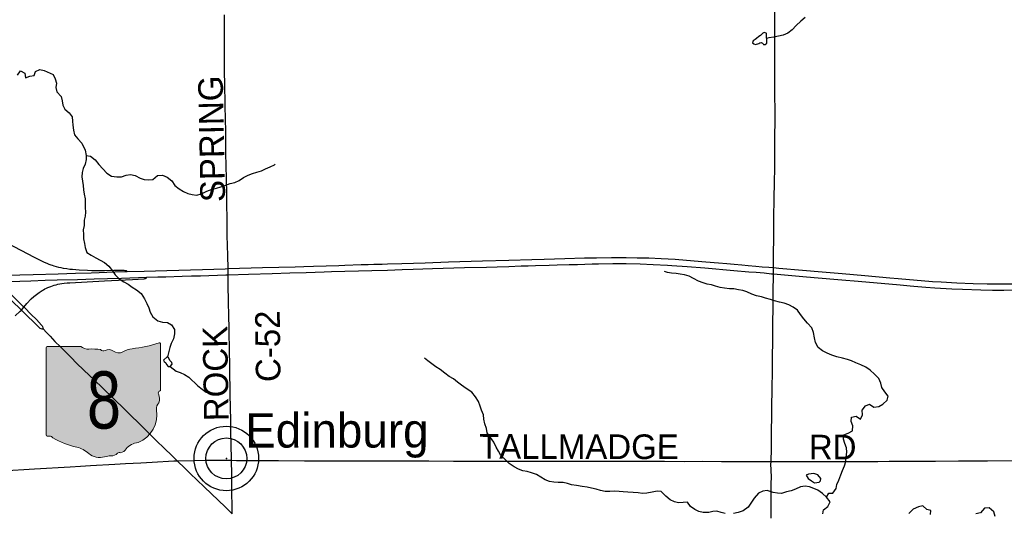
# Model space of a CAD drawing. Header units: feet. Extents: x 2113747 to 2516209, y 960708 to 1356798.
# Tile 210 of 253: x 2339271 to 2351252, y 1131297 to 1137304. Entities that reach past the tile are written whole.
import ezdxf
from ezdxf.enums import TextEntityAlignment as Align

# ---------------------------------------------------------------- set-up
doc = ezdxf.new("R2010")
doc.units = ezdxf.units.FT
doc.header["$LTSCALE"] = 50
doc.header["$MEASUREMENT"] = 0
for name, color, linetype in [('0_Xref', 7, 'Continuous'), ('GM_X_County_Road', 3, 'Continuous'), ('GM_X_County_Road_Text', 3, 'Continuous'), ('GM_X_Interchange_Ramps', 1, 'Continuous'), ('GM_X_Interstate_Route', 1, 'Continuous'), ('GM_X_Minor_Lake', 5, 'Continuous'), ('GM_X_Minor_River', 5, 'Continuous'), ('GM_X_State_Location', 251, 'Continuous'), ('GM_X_State_Route', 1, 'Continuous'), ('GM_X_State_Shield', 251, 'Continuous'), ('GM_X_Township_Road', 4, 'Continuous'), ('GM_X_Unincorporated', 1, 'Continuous'), ('GM_X_Unincorporated_Location', 2, 'Continuous'), ('GM_X_Unincorporated_Text', 251, 'Continuous')]:
    doc.layers.add(name, color=color, linetype=linetype)
doc.styles.add('Styledgn030', font='dgn030.shx')

# ---------------------------------------------------------------- blocks, each defined once
blk = doc.blocks.new('M1-H5_27')
at = {"layer": 'GM_X_State_Shield', "linetype": 'Continuous', "true_color": 0x1e0000}
h = blk.add_hatch(color=18, dxfattribs=at)
edge = h.paths.add_edge_path()
edge.add_line((711.5512748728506, 89.69038223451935), (711.5512748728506, 642.4292893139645))
edge.add_line((711.5512748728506, 642.4292893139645), (711.4519030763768, 642.5278091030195))
edge.add_arc((696.1098771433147, 644.7216615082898), 15.49808853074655, 351.8620861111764, 457.7380000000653)
edge.add_line((694.023161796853, 660.0786262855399), (694.0231846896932, 660.0786317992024))
edge.add_arc((215.6435505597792, 2056.797888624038), 1476.371144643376, 275.84446944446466, 288.906452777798, ccw=False)
edge.add_line((365.9801086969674, 588.1009573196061), (365.9801066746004, 588.1009594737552))
edge.add_arc((403.9586955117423, 293.5157865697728), 297.0232268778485, 97.34618055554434, 120.7688527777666)
edge.add_line((252.0087886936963, 548.7294678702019), (252.0087824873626, 548.7294645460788))
edge.add_arc((204.612707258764, 651.1715615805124), 112.8750246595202, 233.8562055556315, 294.82819166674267, ccw=False)
edge.add_line((138.0374625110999, 560.0205441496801), (138.037465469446, 560.0205424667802))
edge.add_arc((83.50627348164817, 483.6645863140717), 93.8290090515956, 54.4666833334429, 119.1411305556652)
edge.add_line((37.81506425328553, 565.6169892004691), (37.81506453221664, 565.6169886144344))
edge.add_arc((17.25471621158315, 605.7913352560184), 45.12987980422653, 219.7920611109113, 297.10236944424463, ccw=False)
edge.add_line((-17.42182925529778, 576.9080659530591), (-17.42182980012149, 576.9080661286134))
edge.add_arc((-110.2402786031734, 23.03722839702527), 561.5943102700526, 80.48669166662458, 94.98826944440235)
edge.add_line((-159.0719053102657, 582.5045121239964), (-159.0719000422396, 582.5044846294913))
edge.add_arc((-162.1074610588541, 738.908484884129), 156.4334552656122, 231.6195055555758, 271.1118833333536, ccw=False)
edge.add_line((-259.2340128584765, 616.2795369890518), (-259.2015184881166, 616.2440637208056))
edge.add_line((-259.2015184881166, 616.2440637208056), (-666.9041242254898, 616.2440637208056))
edge.add_line((-666.9041242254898, 616.2440637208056), (-666.9412597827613, 616.2795633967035))
edge.add_arc((-664.6604070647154, 600.3135952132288), 16.1280634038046, 98.1301027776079, 188.1301027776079)
edge.add_line((-680.62637524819, 598.0327424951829), (-680.6072733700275, 598.0636480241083))
edge.add_line((-680.6072733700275, 598.0636480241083), (-680.6072733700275, -458.5712582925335))
edge.add_line((-680.6072733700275, -458.5712582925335), (-680.6263743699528, -458.6079740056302))
edge.add_arc((-664.515134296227, -460.8841950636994), 16.27123962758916, 171.9583861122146, 258.3066138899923)
edge.add_line((-667.8128957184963, -476.8177448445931), (-667.8128982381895, -476.8177416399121))
edge.add_arc((-662.0481153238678, -352.7818432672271), 124.169790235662, 267.3389944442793, 280.6038555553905)
edge.add_line((-639.1987016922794, -474.8311820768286), (-639.1987019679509, -474.831181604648))
edge.add_arc((-636.6434350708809, -519.531103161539), 44.77289778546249, 29.74838055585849, 93.27174722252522, ccw=False)
edge.add_line((-597.7710303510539, -497.315151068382), (-597.7710260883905, -497.315154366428))
edge.add_arc((-71.36636178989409, 429.8114385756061), 1066.145201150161, 240.4129222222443, 257.1985000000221)
edge.add_line((-307.5964472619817, -609.8331817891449), (-307.5964406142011, -609.8331830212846))
edge.add_arc((-389.2220105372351, -933.2680402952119), 333.5758393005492, 47.18415555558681, 75.83597222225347, ccw=False)
edge.add_line((-162.5091320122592, -688.5761702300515), (-162.5091265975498, -688.5761749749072))
edge.add_arc((-28.4401791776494, -524.7737584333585), 211.673603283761, 230.7003722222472, 286.291836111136)
edge.add_line((30.94060543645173, -727.9476660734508), (30.94060344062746, -727.9476635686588))
edge.add_arc((93.86574833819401, -890.0948709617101), 173.9289818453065, 85.69512222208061, 111.20994722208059, ccw=False)
edge.add_line((106.9214873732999, -716.6565868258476), (106.9214872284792, -716.6565896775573))
edge.add_arc((109.3286034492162, -603.9020136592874), 112.7802669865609, 268.7770194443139, 315.5492722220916)
edge.add_line((189.8371287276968, -682.8815425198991), (189.8371289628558, -682.8815423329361))
edge.add_arc((211.3496800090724, -706.2366200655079), 31.75294487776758, 65.75173055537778, 132.6484222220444, ccw=False)
edge.add_line((224.3903386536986, -677.2850962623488), (224.3903387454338, -677.285096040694))
edge.add_arc((197.8102065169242, -560.9801045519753), 119.3036230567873, 282.8731916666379, 323.2771111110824)
edge.add_line((293.4364551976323, -632.3171569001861), (293.43645941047, -632.3171512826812))
edge.add_arc((454.0505528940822, -755.2192038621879), 202.2419381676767, 94.40312222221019, 142.576749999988, ccw=False)
edge.add_line((438.5237596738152, -553.5741685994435), (438.523756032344, -553.574169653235))
edge.add_arc((298.3474105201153, -211.9398530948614), 369.2741719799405, 292.3088861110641, 368.9858388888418)
edge.add_line((663.0894711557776, -154.2627927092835), (663.0894695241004, -154.2627859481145))
edge.add_arc((767.0788936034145, -141.6241802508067), 104.7546403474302, 136.8064972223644, 186.9295944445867, ccw=False)
edge.add_line((690.7079159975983, -69.92335421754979), (690.7079167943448, -69.92335321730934))
edge.add_arc((555.3839252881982, -20.75759949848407), 143.978658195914, 340.0329638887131, 383.6495666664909)
edge.add_line((687.2706862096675, 36.99823405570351), (687.2706862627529, 36.99823372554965))
edge.add_arc((707.9709234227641, 49.11239851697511), 23.98442842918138, 107.943983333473, 210.3369666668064, ccw=False)
edge.add_line((700.5816322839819, 71.93018069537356), (700.5816327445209, 71.93017908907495))
edge.add_arc((695.0167986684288, 87.55475994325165), 16.58598520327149, 289.6038111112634, 367.734130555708)
edge.add_line((711.451904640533, 89.78684346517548), (711.4156001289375, 89.82605697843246))
edge.add_line((711.4156001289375, 89.82605697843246), (711.5512748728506, 89.69038223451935))
at = {"layer": 'GM_X_State_Shield', "color": 7, "linetype": 'Continuous', "lineweight": 13, "flags": 128}
blk.add_lwpolyline([(711.5512748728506, 89.69038223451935), (711.5512748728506, 642.4292893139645), (711.4519030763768, 642.5278091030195, 0.4979057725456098), (694.023161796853, 660.0786262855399), (694.0231846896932, 660.0786317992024, -0.05705544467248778), (365.9801086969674, 588.1009573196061), (365.9801066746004, 588.1009594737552, 0.1025580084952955), (252.0087886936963, 548.7294678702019), (252.0087824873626, 548.7294645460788, -0.272499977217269), (138.0374625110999, 560.0205441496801), (138.037465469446, 560.0205424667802, 0.2899328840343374), (37.81506425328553, 565.6169892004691), (37.81506453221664, 565.6169886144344, -0.3507354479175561), (-17.42182925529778, 576.9080659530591), (-17.42182980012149, 576.9080661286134, 0.06335965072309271), (-159.0719053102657, 582.5045121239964), (-159.0719000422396, 582.5044846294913, -0.1740440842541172), (-259.2340128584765, 616.2795369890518), (-259.2015184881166, 616.2440637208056), (-666.9041242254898, 616.2440637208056), (-666.9412597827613, 616.2795633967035, 0.414213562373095), (-680.62637524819, 598.0327424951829), (-680.6072733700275, 598.0636480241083), (-680.6072733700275, -458.5712582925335), (-680.6263743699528, -458.6079740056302, 0.3956667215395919), (-667.8128957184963, -476.8177448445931), (-667.8128982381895, -476.8177416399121, 0.05794359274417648), (-639.1987016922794, -474.8311820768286), (-639.1987019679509, -474.831181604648, -0.2844960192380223), (-597.7710303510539, -497.315151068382), (-597.7710260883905, -497.315154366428, 0.0733721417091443), (-307.5964472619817, -609.8331817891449), (-307.5964406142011, -609.8331830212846, -0.1256725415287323), (-162.5091320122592, -688.5761702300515), (-162.5091265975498, -688.5761749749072, 0.2474354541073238), (30.94060543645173, -727.9476660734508), (30.94060344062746, -727.9476635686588, -0.1117916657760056), (106.9214873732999, -716.6565868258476), (106.9214872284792, -716.6565896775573, 0.2069637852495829), (189.8371287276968, -682.8815425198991), (189.8371289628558, -682.8815423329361, -0.3004743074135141), (224.3903386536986, -677.2850962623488), (224.3903387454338, -677.285096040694, 0.1781447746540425), (293.4364551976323, -632.3171569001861), (293.43645941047, -632.3171512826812, -0.213348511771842), (438.5237596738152, -553.5741685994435), (438.523756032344, -553.574169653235, 0.3476349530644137), (663.0894711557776, -154.2627927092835), (663.0894695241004, -154.2627859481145, -0.2222582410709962), (690.7079159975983, -69.92335421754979), (690.7079167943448, -69.92335321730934, 0.1926447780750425), (687.2706862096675, 36.99823405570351), (687.2706862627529, 36.99823372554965, -0.4790820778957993), (700.5816322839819, 71.93018069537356), (700.5816327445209, 71.93017908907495, 0.354758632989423), (711.451904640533, 89.78684346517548), (711.4156001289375, 89.82605697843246), (711.5512748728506, 89.69038223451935)], format="xyb", dxfattribs=at)
at = {"layer": 'GM_X_State_Shield', "color": 9, "linetype": 'Continuous', "lineweight": 13, "style": 'Styledgn030', "width": 0.8}
blk.add_text('8', height=696.0951421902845, dxfattribs=at).set_placement((23.11205933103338, -384.0604357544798), align=Align.CENTER)
blk = doc.blocks.new('Unicorp6')
at = {"layer": 'GM_X_Unincorporated'}
for radius in [392.8488348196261, 249.0278639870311]:
    blk.add_circle((0, 0), radius, dxfattribs=at)
blk = doc.blocks.new('POR')
at = {"layer": 'GM_X_County_Road', "flags": 128}
for points in [[(2341846.694249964, 1131941.929024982), (2341842.62601663, 1132142.551983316), (2341840.099774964, 1132282.807608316), (2341837.967233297, 1132428.312566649), (2341831.99611663, 1132741.041599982), (2341830.191658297, 1132835.168708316), (2341828.616858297, 1132969.486024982), (2341826.451508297, 1133103.737724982), (2341822.383274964, 1133270.207208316), (2341818.872783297, 1133520.206708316), (2341813.557833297, 1133730.245658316), (2341812.245499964, 1133841.793991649), (2341808.242883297, 1134107.443066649), (2341807.619524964, 1134198.518999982), (2341807.521099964, 1134215.710566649), (2341806.30719163, 1134274.798374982), (2341803.026358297, 1134435.559208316), (2341796.85839163, 1134678.209641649), (2341794.135299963, 1134897.894241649), (2341792.03556663, 1135042.710224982), (2341789.148433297, 1135180.111524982), (2341786.03164163, 1135370.334241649), (2341780.683883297, 1135678.863808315), (2341777.403049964, 1135943.069316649), (2341771.56316663, 1136249.761616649), (2341764.903074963, 1136545.102233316), (2341764.148483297, 1136643.527233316), (2341763.29546663, 1136882.503133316), (2341761.13011663, 1137050.580224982), (2341762.672108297, 1137362.292199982)], [(2337451.164983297, 1131724.442583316), (2337715.96104163, 1131738.976674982), (2337830.658974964, 1131745.472724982), (2337915.829408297, 1131749.934658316), (2338308.97166663, 1131773.359808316), (2338492.501483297, 1131783.628816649), (2338761.201733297, 1131798.261333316), (2338987.382383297, 1131809.219316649), (2339059.36386663, 1131814.271799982), (2339452.506124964, 1131837.926608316), (2339884.95276663, 1131863.254641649), (2340009.427583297, 1131870.341241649), (2340130.687183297, 1131877.427841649), (2340428.816508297, 1131893.733583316), (2340559.85299163, 1131901.410733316), (2340743.349999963, 1131912.040633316), (2340880.980958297, 1131919.192849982), (2341145.48174163, 1131934.481533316), (2341187.640449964, 1131936.909349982)], [(2341187.640449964, 1131936.909349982), (2341391.872324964, 1131939.993333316), (2341540.297224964, 1131942.289916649), (2341687.606641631, 1131942.552383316), (2341846.694249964, 1131941.929024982)], [(2341846.694249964, 1131941.929024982), (2341910.801733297, 1131941.666558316), (2342021.300199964, 1131940.616691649), (2342186.457349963, 1131939.862099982), (2342419.855833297, 1131938.976274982), (2342737.374883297, 1131936.942158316), (2342954.43481663, 1131935.990716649), (2343128.384599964, 1131935.629824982), (2343404.073024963, 1131935.564208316), (2343627.235308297, 1131935.432974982), (2343883.238733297, 1131934.842424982), (2344073.592683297, 1131934.251874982), (2344247.476849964, 1131933.858174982), (2344549.41194163, 1131933.530091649), (2344716.767249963, 1131933.103583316), (2344906.858733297, 1131932.480224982), (2345064.66681663, 1131932.513033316), (2345271.392124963, 1131930.741383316), (2345881.823974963, 1131929.953983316), (2346111.580733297, 1131930.150833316), (2346311.71156663, 1131930.511724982), (2346443.01051663, 1131930.905424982), (2346918.665733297, 1131929.921174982), (2347115.581349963, 1131930.052408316), (2347361.643849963, 1131929.625899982), (2347581.525299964, 1131930.085216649), (2347811.150824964, 1131929.100966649), (2347952.25946663, 1131929.100966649), (2348339.430608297, 1131928.411991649), (2348413.216549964, 1131928.411991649)], [(2341857.685041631, 1131289.305658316), (2341855.290033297, 1131391.339574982), (2341851.77954163, 1131539.567624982), (2341850.631249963, 1131769.291574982), (2341846.694249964, 1131941.929024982)], [(2348413.216549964, 1131928.411991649), (2348477.225608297, 1131928.411991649), (2348608.524558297, 1131928.838499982), (2348785.72236663, 1131928.740074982), (2349301.010049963, 1131928.510416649), (2349714.329433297, 1131928.871308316), (2349848.876408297, 1131930.150833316), (2350016.264524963, 1131931.331933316), (2350413.442208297, 1131932.513033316), (2350692.31304163, 1131935.039274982), (2351046.74146663, 1131936.154758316), (2351394.47699163, 1131938.680999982)]]:
    blk.add_lwpolyline(points, dxfattribs=at)
at = {"layer": 'GM_X_Interchange_Ramps', "flags": 128}
for points in [[(2340579.43956663, 1134238.742016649), (2340573.796533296, 1134243.860116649), (2340569.662683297, 1134246.255124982), (2340564.905474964, 1134247.993966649), (2340559.688949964, 1134249.076641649), (2340554.472424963, 1134249.732808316), (2340543.31759163, 1134250.388974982), (2340513.330774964, 1134250.848291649), (2340416.93989163, 1134250.028083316), (2340304.308883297, 1134248.059583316), (2340196.041383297, 1134247.337799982), (2340146.992924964, 1134248.158008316), (2340094.335549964, 1134249.962466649), (2339995.97616663, 1134255.277416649), (2339955.195408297, 1134258.361399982), (2339914.217799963, 1134262.331208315), (2339879.63781663, 1134265.874508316), (2339842.498783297, 1134271.123841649), (2339803.75214163, 1134277.947974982), (2339774.12621663, 1134284.181558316), (2339746.042283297, 1134290.382333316), (2339718.450474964, 1134297.567358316), (2339689.08701663, 1134306.097524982), (2339670.911199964, 1134311.904599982), (2339651.78394163, 1134318.564691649), (2339629.211808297, 1134326.930816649), (2339605.72104163, 1134335.854683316), (2339572.912708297, 1134349.732608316), (2339539.710674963, 1134365.086908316), (2339451.751533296, 1134409.246924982), (2339127.17869163, 1134580.211149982)], [(2339291.089124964, 1133770.993608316), (2339322.191424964, 1133806.721883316), (2339358.641483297, 1133848.552508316), (2339411.856599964, 1133905.934283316), (2339443.22136663, 1133934.871233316), (2339473.470649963, 1133960.035224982), (2339507.853783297, 1133985.232024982), (2339543.910141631, 1134008.001008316), (2339559.986224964, 1134017.252958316), (2339578.326083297, 1134027.128266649), (2339595.18956663, 1134035.494391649), (2339613.824699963, 1134044.155791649), (2339650.241949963, 1134059.083583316), (2339690.629008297, 1134072.764658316), (2339712.873058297, 1134079.260708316), (2339734.132858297, 1134084.477233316), (2339758.050133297, 1134089.660949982), (2339784.95296663, 1134093.991649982), (2339812.676008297, 1134097.305291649), (2339847.05914163, 1134100.914208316), (2339881.31104163, 1134103.243599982), (2340300.831199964, 1134124.634633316), (2340644.957808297, 1134141.071608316), (2340785.34466663, 1134151.832741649), (2340791.44701663, 1134152.816991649), (2340797.05724163, 1134154.260558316), (2340801.453558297, 1134155.966591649), (2340806.60446663, 1134158.656874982), (2340809.524408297, 1134160.362908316), (2340812.444349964, 1134163.053191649), (2340814.347233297, 1134165.251349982), (2340816.25011663, 1134168.991499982)], [(2339214.448858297, 1133700.357266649), (2339275.045849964, 1133756.229858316), (2339291.089124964, 1133770.993608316)]]:
    blk.add_lwpolyline(points, dxfattribs=at)
at = {"layer": 'GM_X_Interstate_Route', "flags": 128}
for points in [[(2339110.24959163, 1134194.746041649), (2339435.05209163, 1134204.851008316), (2339736.888758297, 1134212.856241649), (2339950.142924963, 1134219.614758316), (2340140.398449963, 1134225.323408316), (2340429.111783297, 1134234.050424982), (2340579.43956663, 1134238.742016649), (2340783.408974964, 1134245.106833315), (2341062.279808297, 1134252.783983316), (2341495.349808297, 1134265.612041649), (2341770.939808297, 1134273.715699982), (2341806.30719163, 1134274.798374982), (2342223.694808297, 1134287.331158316), (2342620.642833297, 1134298.354758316), (2342728.910333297, 1134301.701208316), (2342846.987524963, 1134304.719574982), (2343155.353049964, 1134314.496458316), (2343227.498574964, 1134317.317974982), (2343424.31576663, 1134323.715599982), (2343509.55181663, 1134325.880949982), (2343578.44931663, 1134328.439999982), (2343680.089533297, 1134330.999049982), (2343745.706199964, 1134333.065974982), (2343919.557558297, 1134338.052841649), (2344204.990058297, 1134346.451774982), (2344490.389749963, 1134355.441258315), (2344903.74194163, 1134367.941233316), (2345222.114008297, 1134377.291608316), (2345504.13444163, 1134385.099991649), (2345651.77194163, 1134389.824391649), (2345902.55884163, 1134398.190516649), (2346143.536049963, 1134405.473966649), (2346287.728674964, 1134407.967399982), (2346471.816233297, 1134410.920149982), (2346648.91561663, 1134410.296791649), (2346785.33266663, 1134407.704933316), (2346927.75364163, 1134404.161633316), (2347076.244158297, 1134397.993666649), (2347245.502349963, 1134388.249591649), (2347477.818158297, 1134371.090833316), (2347621.715508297, 1134359.214216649), (2347775.356933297, 1134345.664374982), (2347876.636258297, 1134336.281191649), (2347964.923483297, 1134328.800891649), (2348059.706758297, 1134320.041066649), (2348136.576683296, 1134312.757616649), (2348228.177549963, 1134305.342933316), (2348304.194458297, 1134298.354758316), (2348386.41214163, 1134291.432199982), (2348443.236174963, 1134286.839033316), (2348507.08119163, 1134281.688124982), (2348794.843083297, 1134257.278724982), (2349033.65494163, 1134236.281391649), (2349280.70169163, 1134214.431041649), (2349555.537099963, 1134189.988833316), (2349857.406574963, 1134163.512508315), (2349961.99954163, 1134154.063708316), (2350377.45146663, 1134119.286874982), (2350482.27409163, 1134112.036233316), (2350673.61229163, 1134101.242291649), (2350872.496408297, 1134093.630758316), (2351043.132549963, 1134089.464099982), (2351158.027333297, 1134088.775124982), (2351401.826058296, 1134090.842049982)], [(2341360.090442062, 1134185.612375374), (2341472.712058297, 1134188.840541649), (2341777.107774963, 1134197.370708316), (2341807.619524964, 1134198.518999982), (2342055.781758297, 1134208.000608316), (2342341.247066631, 1134217.219749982), (2342557.78206663, 1134222.797166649), (2342757.88009163, 1134228.669858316), (2342974.382283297, 1134235.690841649), (2343066.212808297, 1134238.413933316), (2343555.02416663, 1134252.357474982), (2343745.312499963, 1134258.000508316), (2343925.758333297, 1134263.249841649), (2344056.926049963, 1134267.514924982), (2344293.146049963, 1134274.863991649), (2344683.532408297, 1134287.003074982), (2344952.626358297, 1134294.352141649), (2345080.578858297, 1134297.403316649), (2345221.589074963, 1134301.930866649), (2345372.474599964, 1134306.884924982), (2345457.77626663, 1134309.443974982), (2345546.35876663, 1134312.101449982), (2345713.714074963, 1134316.497766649), (2345808.825433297, 1134319.056816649), (2345956.430124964, 1134323.912449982), (2346058.103149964, 1134326.799583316), (2346238.58179163, 1134331.458366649), (2346314.07376663, 1134333.230016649), (2346488.056358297, 1134335.887491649), (2346648.981233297, 1134335.559408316), (2346819.715799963, 1134332.245766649), (2346980.50944163, 1134326.438691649), (2347154.295183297, 1134317.810099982), (2347206.722899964, 1134314.791733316), (2347393.467933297, 1134302.291758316), (2347606.164358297, 1134285.100191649), (2347962.49566663, 1134253.046449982), (2348142.31814163, 1134237.331258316), (2348230.670983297, 1134229.982191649), (2348328.866324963, 1134221.583258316), (2348420.303149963, 1134212.692199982), (2348442.51439163, 1134210.789316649), (2348846.680249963, 1134176.176524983), (2349177.94599163, 1134147.797316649), (2349272.893308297, 1134139.595233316), (2349473.61469163, 1134121.780308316), (2349518.135599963, 1134118.138583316), (2349845.16906663, 1134090.645199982), (2349982.504749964, 1134078.178033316), (2350106.68429163, 1134066.399841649), (2350149.171083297, 1134062.495649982), (2350296.218033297, 1134049.766016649), (2350407.503899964, 1134041.892016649), (2350613.802699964, 1134029.129574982), (2350741.558349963, 1134023.289691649), (2350964.523783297, 1134016.006241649), (2351108.782024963, 1134013.676849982), (2351246.478599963, 1134013.939316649), (2351476.07131663, 1134017.646658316)], [(2338847.342999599, 1134110.216320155), (2338886.792033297, 1134111.380066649), (2338938.268308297, 1134112.987674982), (2339007.29704163, 1134115.185833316), (2339273.897558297, 1134123.650383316), (2339405.13089163, 1134127.587383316), (2339582.263083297, 1134133.099183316), (2339726.619749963, 1134137.364266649), (2339975.963083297, 1134144.155591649), (2340176.061108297, 1134150.618833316), (2340340.102774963, 1134155.540083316), (2340507.458083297, 1134159.936399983), (2340815.790799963, 1134168.958691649), (2340816.25011663, 1134168.991499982), (2340950.272158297, 1134173.519049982), (2341048.72996663, 1134176.603033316), (2341249.51696663, 1134182.442916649), (2341360.090442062, 1134185.612375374)]]:
    blk.add_lwpolyline(points, dxfattribs=at)
at = {"layer": 'GM_X_Minor_Lake'}
for p, q in [((2348360.409999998, 1137016.6), (2348356.029999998, 1137136.97)), ((2341027.469999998, 1133145.98), (2341047.979999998, 1133126.39)), ((2348865.779999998, 1131720.95), (2348905.229999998, 1131694.11))]:
    blk.add_line(p, q, dxfattribs=at)
at = {"layer": 'GM_X_Minor_Lake', "flags": 128}
for points in [[(2348356.029999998, 1137136.97), (2348353.989999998, 1137138.93), (2348329.809999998, 1137146.48), (2348313.939999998, 1137138.13), (2348284.389999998, 1137113.46), (2348266.649999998, 1137099.05), (2348237.089999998, 1137074.38), (2348219.269999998, 1137063.98), (2348195.599999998, 1137045.45), (2348188.029999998, 1137023.22), (2348202.279999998, 1137011.45), (2348224.509999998, 1137001.86), (2348264.309999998, 1137014.7), (2348278.209999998, 1137020.99), (2348292.149999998, 1137025.29), (2348310.279999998, 1137019.62), (2348318.489999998, 1137009.75), (2348322.609999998, 1137003.81), (2348340.639999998, 1137004.17), (2348360.409999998, 1137016.6)], [(2341047.979999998, 1133126.39), (2341057.919999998, 1133108.25), (2341076.199999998, 1133084.42), (2341102.189999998, 1133084.75), (2341125.879999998, 1133111.12), (2341121.639999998, 1133131.12), (2341099.339999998, 1133156.9), (2341082.909999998, 1133192.8), (2341064.789999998, 1133202.61), (2341019.279999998, 1133161.93), (2341027.469999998, 1133145.98)], [(2348905.229999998, 1131694.11), (2348930.769999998, 1131676.06), (2348942.979999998, 1131666.27), (2348996.869999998, 1131675.37), (2349014.529999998, 1131693.79), (2349017.979999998, 1131721.96), (2348981.029999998, 1131767.4), (2348932.699999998, 1131780.5), (2348870.709999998, 1131775.24), (2348838.959999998, 1131760.56), (2348865.779999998, 1131720.95)]]:
    blk.add_lwpolyline(points, dxfattribs=at)
at = {"layer": 'GM_X_Minor_River', "flags": 128}
for points in [[(2348828.889999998, 1137331.05), (2348777.669999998, 1137287.87), (2348720.649999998, 1137234.55), (2348671.619999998, 1137181.38), (2348616.349999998, 1137140.13), (2348560.729999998, 1137116.94), (2348502.899999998, 1137103.75), (2348449.049999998, 1137092.64), (2348385.129999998, 1137083.34), (2348358.279999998, 1137075.42)], [(2339242.069999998, 1136627.48), (2339279.439999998, 1136680.1), (2339333.749999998, 1136652.69), (2339340.419999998, 1136596.62), (2339394.169999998, 1136617.35), (2339448.089999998, 1136624.04), (2339463.479999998, 1136674.37), (2339515.189999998, 1136699.08), (2339569.309999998, 1136687.72), (2339677.909999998, 1136636.93), (2339700.529999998, 1136585.07), (2339717.149999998, 1136533.13), (2339709.789999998, 1136478.89), (2339724.419999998, 1136426.92), (2339777.119999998, 1136367.42), (2339785.719999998, 1136317.38), (2339794.329999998, 1136265.35), (2339820.959999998, 1136213.53), (2339871.439999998, 1136172.04), (2339910.059999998, 1136120.38), (2339912.649999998, 1136070.27), (2339917.249999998, 1136020.19), (2339925.989999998, 1135958.13), (2339938.639999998, 1135904.13), (2339979.249999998, 1135852.49), (2340025.859999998, 1135800.93), (2340068.879999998, 1135715.22), (2340079.619999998, 1135653.18), (2340080.219999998, 1135603.06), (2340066.889999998, 1135546.73), (2340041.519999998, 1135494.27), (2340030.129999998, 1135443.98), (2340026.729999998, 1135393.81), (2340033.369999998, 1135339.73), (2340043.989999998, 1135287.72), (2340048.659999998, 1135231.62), (2340055.279999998, 1135179.56), (2340065.939999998, 1135123.54), (2340066.549999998, 1135073.4), (2340069.199999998, 1135019.28), (2340071.859999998, 1134963.16), (2340068.459999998, 1134912.98), (2340057.069999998, 1134862.7), (2340055.809999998, 1134800.51), (2340044.459999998, 1134746.21), (2340047.109999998, 1134692.09), (2340047.749999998, 1134637.96), (2340058.419999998, 1134581.93), (2340067.039999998, 1134529.9), (2340087.739999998, 1134471.99), (2340142.149999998, 1134436.56), (2340196.519999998, 1134405.15), (2340248.819999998, 1134379.74), (2340303.169999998, 1134350.33), (2340353.729999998, 1134302.83), (2340400.359999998, 1134249.26), (2340430.969999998, 1134197.5), (2340481.519999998, 1134151.99), (2340535.959999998, 1134114.57), (2340590.269999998, 1134087.16), (2340640.709999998, 1134049.7), (2340693.089999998, 1134018.26), (2340747.649999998, 1133970.8), (2340790.379999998, 1133909.16), (2340819.069999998, 1133851.36), (2340841.709999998, 1133797.49), (2340858.329999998, 1133745.55), (2340888.989999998, 1133689.78), (2340949.569999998, 1133640.4), (2341009.749999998, 1133625.1), (2341067.799999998, 1133619.81), (2341118.129999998, 1133592.35), (2341152.839999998, 1133532.62), (2341155.439999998, 1133482.51), (2341140.189999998, 1133420.15), (2341114.859999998, 1133363.67), (2341099.469999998, 1133313.35), (2341067.379999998, 1133201.21)], [(2340079.619999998, 1135653.18), (2340133.729999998, 1135643.84), (2340190.259999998, 1135598.41), (2340234.949999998, 1135540.8), (2340281.559999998, 1135489.24), (2340330.189999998, 1135435.7), (2340386.609999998, 1135400.3), (2340452.709999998, 1135391.09), (2340510.669999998, 1135393.82), (2340566.449999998, 1135412.57), (2340620.359999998, 1135419.26), (2340676.459999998, 1135409.93), (2340734.859999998, 1135376.57), (2340785.039999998, 1135361.14), (2340837.119999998, 1135353.78), (2340889.029999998, 1135360.44), (2340948.449999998, 1135409.31), (2341006.399999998, 1135412.05), (2341066.669999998, 1135388.73), (2341123.239999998, 1135341.3), (2341157.869999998, 1135287.58), (2341212.359999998, 1135246.14), (2341264.749999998, 1135212.7), (2341317.049999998, 1135187.28), (2341369.159999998, 1135177.9), (2341423.249999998, 1135170.55), (2341483.059999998, 1135185.33), (2341546.689999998, 1135216.21), (2341612.379999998, 1135241.11), (2341664.199999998, 1135255.78), (2341720.039999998, 1135268.52), (2341777.789999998, 1135289.29), (2341831.529999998, 1135310.02), (2341887.349999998, 1135324.76), (2341941.069999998, 1135347.49), (2341992.629999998, 1135384.24), (2342050.279999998, 1135413.03), (2342102.029999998, 1135433.73), (2342157.819999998, 1135450.47), (2342211.659999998, 1135463.18), (2342263.359999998, 1135487.89), (2342319.039999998, 1135514.65), (2342370.729999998, 1135539.36), (2342380.639999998, 1135547.51)], [(2347586.849999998, 1134102.45), (2347529.979999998, 1134120.29), (2347470.709999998, 1134154.89), (2347418.369999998, 1134184.32), (2347360.219999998, 1134197.64), (2347308.109999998, 1134207.02), (2347258.029999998, 1134214.41), (2347203.969999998, 1134219.76), (2347153.889999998, 1134227.15), (2347117.749999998, 1134238.74)], [(2349088.619999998, 1131492.51), (2349115.649999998, 1131543.23), (2349165.709999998, 1131544.23), (2349204.679999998, 1131599.21), (2349215.699999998, 1131649.61), (2349236.729999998, 1131700.22), (2349261.489999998, 1131764.95), (2349284.439999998, 1131819.6), (2349307.359999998, 1131876.27), (2349322.339999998, 1131928.75), (2349329.309999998, 1131981.09), (2349334.129999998, 1132041.4), (2349331.059999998, 1132095.54), (2349309.999999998, 1132147.32), (2349294.919999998, 1132201.22), (2349299.929999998, 1132251.5), (2349353.639999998, 1132270.64), (2349405.099999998, 1132301.78), (2349407.939999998, 1132360.04), (2349388.859999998, 1132413.87), (2349393.829999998, 1132466.16), (2349449.649999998, 1132479.32), (2349500.419999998, 1132444.19), (2349527.449999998, 1132494.91), (2349520.339999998, 1132550.98), (2349561.349999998, 1132603.99), (2349612.969999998, 1132627.1), (2349663.779999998, 1132589.97), (2349723.729999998, 1132597.18), (2349775.219999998, 1132626.31), (2349826.359999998, 1132673.49), (2349839.389999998, 1132723.94), (2349798.309999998, 1132775.32), (2349761.199999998, 1132828.78), (2349748.159999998, 1132880.71), (2349722.979999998, 1132938.43), (2349673.899999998, 1132989.65), (2349620.849999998, 1133038.77), (2349566.039999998, 1133075.83), (2349505.379999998, 1133104.74), (2349446.799999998, 1133129.67), (2349392.269999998, 1133152.67), (2349341.859999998, 1133169.74), (2349283.429999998, 1133186.65), (2349213.039999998, 1133201.31), (2349152.579999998, 1133220.18), (2349095.999999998, 1133245.15), (2349041.309999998, 1133276.18), (2348986.459999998, 1133315.25), (2348953.189999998, 1133376.81), (2348942.109999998, 1133430.79), (2348928.789999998, 1133496.78), (2348909.619999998, 1133554.61), (2348858.409999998, 1133611.81), (2348811.289999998, 1133665.08), (2348772.219999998, 1133716.49), (2348735.139999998, 1133767.95), (2348684.289999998, 1133807.09), (2348629.689999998, 1133834.11), (2348573.219999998, 1133853.06), (2348516.889999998, 1133865.99), (2348456.459999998, 1133882.86), (2348406.049999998, 1133899.93), (2348345.639999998, 1133916.79), (2348295.259999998, 1133931.85), (2348236.919999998, 1133944.74), (2348178.459999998, 1133963.65), (2348119.839999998, 1133990.59), (2348069.399999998, 1134009.66), (2348019.139999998, 1134018.71), (2347960.879999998, 1134027.59), (2347908.739999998, 1134030.56), (2347848.559999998, 1134035.39), (2347794.259999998, 1134046.36), (2347737.889999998, 1134061.29), (2347687.479999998, 1134078.36), (2347637.219999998, 1134087.4), (2347586.849999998, 1134102.45), (2347584.809999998, 1134104.43)], [(2347642.709999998, 1131305.1), (2347586.679999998, 1131308.41), (2347534.569999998, 1131317.79), (2347484.279999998, 1131343.24), (2347433.829999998, 1131380.71), (2347397.189999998, 1131434.41), (2347343.259999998, 1131429.72), (2347287.339999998, 1131423.01), (2347237.159999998, 1131438.43), (2347184.889999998, 1131461.85), (2347134.379999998, 1131505.34), (2347077.699999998, 1131562.79), (2347025.639999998, 1131568.17), (2346965.829999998, 1131553.38), (2346901.959999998, 1131542.56), (2346850.019999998, 1131537.9), (2346795.939999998, 1131545.25), (2346733.889999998, 1131550.49), (2346669.829999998, 1131555.71), (2346615.819999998, 1131557.04), (2346565.759999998, 1131562.43), (2346509.699999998, 1131567.75), (2346449.789999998, 1131560.99), (2346393.779999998, 1131562.3), (2346337.659999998, 1131573.63), (2346285.469999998, 1131589.03), (2346227.299999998, 1131604.34), (2346177.159999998, 1131615.76), (2346115.059999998, 1131625.01), (2346044.959999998, 1131634.17), (2345986.829999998, 1131645.47), (2345936.659999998, 1131660.89), (2345884.549999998, 1131670.27), (2345824.539999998, 1131671.53), (2345770.509999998, 1131674.86), (2345716.379999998, 1131686.22), (2345666.169999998, 1131703.65), (2345613.809999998, 1131735.08), (2345557.419999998, 1131768.47), (2345497.189999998, 1131787.78), (2345444.989999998, 1131805.18), (2345394.879999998, 1131814.58), (2345338.629999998, 1131835.95), (2345286.309999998, 1131863.37), (2345227.829999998, 1131904.76), (2345177.279999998, 1131950.26), (2345126.699999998, 1131999.76), (2345096.089999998, 1132051.53), (2345069.469999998, 1132103.34), (2345040.779999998, 1132161.15), (2345000.079999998, 1132220.8), (2344959.419999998, 1132276.46), (2344950.769999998, 1132330.5), (2344932.109999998, 1132386.42), (2344917.449999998, 1132442.4), (2344912.799999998, 1132496.49), (2344890.159999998, 1132550.36), (2344875.529999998, 1132602.32), (2344854.899999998, 1132656.22), (2344818.209999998, 1132713.92), (2344771.549999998, 1132769.5), (2344705.019999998, 1132814.79), (2344648.509999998, 1132858.21), (2344598.119999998, 1132891.67), (2344547.619999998, 1132933.17), (2344497.279999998, 1132962.62), (2344444.789999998, 1133004.08), (2344388.299999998, 1133045.5), (2344335.879999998, 1133080.94), (2344235.049999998, 1133151.89), (2344194.649999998, 1133185.48)], [(2341102.189999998, 1133084.75), (2341172.869999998, 1133027.46), (2341225.069999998, 1133010.06), (2341275.349999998, 1132986.62), (2341329.739999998, 1132953.21), (2341436.989999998, 1132848.25), (2341489.449999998, 1132808.79), (2341539.899999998, 1132771.31), (2341590.019999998, 1132759.91), (2341644.079999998, 1132754.56), (2341638.009999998, 1132760.51)], [(2351140.249999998, 1131258.27), (2351123.119999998, 1131314.14), (2351066.069999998, 1131363.19), (2351010.089999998, 1131358.06), (2350961.069999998, 1131304.89), (2350905.289999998, 1131289.73)], [(2350354.609999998, 1131282.8), (2350359.629999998, 1131333.08), (2350309.339999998, 1131344.13), (2350258.409999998, 1131387.28), (2350206.599999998, 1131374.21), (2350143.039999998, 1131346.85), (2350089.969999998, 1131295.61)], [(2349042.569999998, 1131288.85), (2349051.599999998, 1131339.22), (2349104.849999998, 1131380.41), (2349131.819999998, 1131435.16), (2349088.619999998, 1131492.51), (2349037.609999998, 1131539.68), (2348982.759999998, 1131578.73), (2348932.269999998, 1131599.81), (2348879.819999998, 1131618.84), (2348829.569999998, 1131627.88), (2348771.619999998, 1131620.71), (2348712.149999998, 1131589.42), (2348656.409999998, 1131572.25), (2348600.629999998, 1131557.09), (2348540.879999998, 1131539.84), (2348490.789999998, 1131540.85), (2348440.499999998, 1131551.9), (2348367.939999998, 1131574.54), (2348313.999999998, 1131567.45), (2348262.469999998, 1131540.33), (2348207.519999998, 1131483.04), (2348168.669999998, 1131422.04), (2348135.619999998, 1131371.19), (2348074.429999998, 1131325.82), (2348012.679999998, 1131308.52), (2347956.849999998, 1131295.37)], [(2347854.749999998, 1131293.34), (2347804.379999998, 1131308.4), (2347754.049999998, 1131321.46), (2347703.989999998, 1131320.46), (2347657.539999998, 1131307.42), (2347642.709999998, 1131305.1)]]:
    blk.add_lwpolyline(points, dxfattribs=at)
at = {"layer": 'GM_X_State_Route', "flags": 128}
for points in [[(2338355.001758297, 1134701.930066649), (2338363.236649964, 1134701.273899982), (2338377.409849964, 1134696.976008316), (2338385.94001663, 1134692.054758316), (2338425.441249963, 1134662.396024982), (2338492.567099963, 1134601.766224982), (2338571.110249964, 1134530.440908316), (2338576.654858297, 1134525.224383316), (2338767.23846663, 1134345.959649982), (2338930.394308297, 1134189.956024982), (2338968.91129163, 1134153.145074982), (2339007.29704163, 1134115.185833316), (2339141.64716663, 1133982.344891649), (2339263.825399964, 1133862.922558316), (2339322.191424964, 1133806.721883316), (2339327.67041663, 1133801.472549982), (2339411.495708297, 1133718.270616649), (2339473.700308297, 1133655.180191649), (2339536.987583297, 1133588.743316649), (2339543.61486663, 1133577.949374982), (2339548.864199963, 1133568.730233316), (2339553.45736663, 1133554.589841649), (2339555.589908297, 1133542.089866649)], [(2338835.268920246, 1134213.588355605), (2338861.365574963, 1134188.118758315), (2338938.268308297, 1134112.987674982), (2339054.869124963, 1133999.142758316), (2339291.089124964, 1133770.993608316), (2339330.82001663, 1133732.345391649), (2339475.964083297, 1133589.727566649), (2339507.033574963, 1133557.870674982), (2339515.95744163, 1133550.652841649), (2339526.816999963, 1133545.698783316), (2339540.95739163, 1133543.074116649), (2339555.589908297, 1133542.089866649)], [(2339555.589908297, 1133542.089866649), (2339596.895599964, 1133498.586016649), (2339641.613358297, 1133451.342016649), (2339700.176233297, 1133389.465499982), (2339766.973999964, 1133322.503691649), (2339895.224575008, 1133193.931040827)], [(2339895.224575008, 1133193.931040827), (2339962.938174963, 1133126.047391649), (2340052.111224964, 1133038.711608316), (2340180.490233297, 1132916.074058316), (2340277.537283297, 1132823.324899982), (2340548.566924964, 1132560.694191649), (2340792.92339163, 1132322.440074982), (2340945.055633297, 1132172.899691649), (2341020.77726663, 1132099.999574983), (2341134.734666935, 1131988.678199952)], [(2341134.734666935, 1131988.678199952), (2341149.845249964, 1131973.917149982), (2341187.640449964, 1131936.909349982), (2341283.539208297, 1131843.044708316), (2341344.79236663, 1131783.563199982), (2341515.26446663, 1131620.046466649), (2341602.698674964, 1131535.696241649), (2341770.742958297, 1131374.312049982), (2341857.685041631, 1131289.305658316)]]:
    blk.add_lwpolyline(points, dxfattribs=at)
at = {"layer": 'GM_X_Township_Road', "flags": 128}
for points in [[(2348445.783670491, 1134595.248406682), (2348446.25454163, 1134647.008916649), (2348448.02619163, 1134778.209441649), (2348447.894958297, 1134919.449316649), (2348448.747974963, 1134986.050233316), (2348449.338524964, 1135033.720741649), (2348451.635108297, 1135170.203408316), (2348454.489433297, 1135284.540449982), (2348458.229583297, 1135536.934958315), (2348460.952674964, 1135840.641699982), (2348463.38049163, 1136112.885249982), (2348460.394933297, 1136470.102383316), (2348459.312258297, 1136548.776766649), (2348460.394933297, 1136738.737016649), (2348460.558974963, 1136994.248316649), (2348459.377874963, 1137087.686449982), (2348458.131158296, 1137381.386649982), (2348455.932999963, 1137696.412266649), (2348451.17579163, 1138440.734924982), (2348448.41989163, 1138569.770099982)], [(2348431.798493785, 1133222.167334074), (2348432.015724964, 1133243.238758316), (2348433.918608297, 1133349.800224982), (2348434.54196663, 1133433.363049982), (2348440.283424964, 1133980.966941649), (2348442.51439163, 1134210.789316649), (2348443.236174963, 1134286.839033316), (2348443.531449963, 1134318.958391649), (2348444.942208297, 1134502.750674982), (2348445.783670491, 1134595.248406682)], [(2348413.216549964, 1131928.411991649), (2348415.185049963, 1131959.645524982), (2348417.21916663, 1132052.230641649), (2348419.712599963, 1132193.372091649), (2348420.106299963, 1132249.211874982), (2348420.86089163, 1132301.606783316), (2348423.12466663, 1132475.490949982), (2348424.89631663, 1132652.688758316), (2348425.814949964, 1132746.881483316), (2348426.241458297, 1132806.920733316), (2348429.62071663, 1133036.546258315), (2348430.90024163, 1133135.036874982), (2348431.798493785, 1133222.167334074)], [(2348416.366149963, 1131239.272949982), (2348416.13649163, 1131409.909091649), (2348415.381899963, 1131511.549308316), (2348416.53019163, 1131649.409924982), (2348417.940949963, 1131747.802116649), (2348416.23491663, 1131810.367608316), (2348415.25066663, 1131830.577541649), (2348413.57744163, 1131849.836033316), (2348412.363533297, 1131869.488224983), (2348412.068258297, 1131889.402883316), (2348413.216549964, 1131928.411991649)]]:
    blk.add_lwpolyline(points, dxfattribs=at)
at = {"layer": 'GM_X_Unincorporated_Location'}
blk.add_point((2341785.199442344, 1131964.635292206), dxfattribs=at)
at = {"color": 7, "linetype": 'Continuous', "lineweight": 0}
for name, p in [('M1-H5_27', (2340272.918838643, 1132712.23693572)), ('Unicorp6', (2341785.199442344, 1131964.635292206))]:
    blk.add_blockref(name, p, dxfattribs=at)
at = {"layer": 'GM_X_County_Road_Text', "char_height": 300.0000000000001, "attachment_point": 7, "line_spacing_factor": 0.8, "style": 'Styledgn030'}
for s, insert, rotation in [('{\\Fdgn000|c0;\\C256;SPRING}', (2341775.037318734, 1135088.002453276), 91.115311), ('{\\Fdgn000|c0;\\C256;C-52}', (2342449.464787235, 1132896.566211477), 90.688919), ('{\\Fdgn000|c0;\\C256;ROCK}', (2341819.054352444, 1132421.105440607), 90.97940799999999), ('{\\Fdgn000|c0;\\C256;TALLMADGE}', (2344860.33934293, 1131956.894075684), 359.890092), ('{\\Fdgn000|c0;\\C256;RD}', (2348873.669272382, 1131952.445820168), 1e-05)]:
    blk.add_mtext(s, dxfattribs=dict(at, insert=insert, rotation=rotation))
at = {"layer": 'GM_X_State_Location', "char_height": 1, "attachment_point": 5, "line_spacing_factor": 0.8, "style": 'Styledgn030'}
for s, insert in [('{\\Fdgn000|c0;\\C256;s}', (2340272.981643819, 1132712.23693572)), ('{\\Fdgn000|c0;\\C256;r}', (2340273.009719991, 1132712.23693572))]:
    blk.add_mtext(s, dxfattribs=dict(at, insert=insert))
at = {"layer": 'GM_X_State_Location', "insert": (2340020.882462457, 1132638.645156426), "char_height": 1, "attachment_point": 7, "rotation": 1e-05, "line_spacing_factor": 0.8, "style": 'Styledgn030'}
blk.add_mtext('{\\Fdgn000|c0;\\C256;14}', dxfattribs=at)
at = {"layer": 'GM_X_Unincorporated_Text', "insert": (2342014.091388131, 1131971.652490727), "char_height": 417.0000000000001, "attachment_point": 7, "rotation": 1e-05, "line_spacing_factor": 0.8, "style": 'Styledgn030'}
blk.add_mtext('{\\Fdgn000|c0;\\C256;Edinburg}', dxfattribs=at)

msp = doc.modelspace()

# ---------------------------------------------------------------- block references
at = {"layer": '0_Xref'}
msp.add_blockref('POR', (0, 0), dxfattribs=at)

doc.saveas('drawing.dxf')
